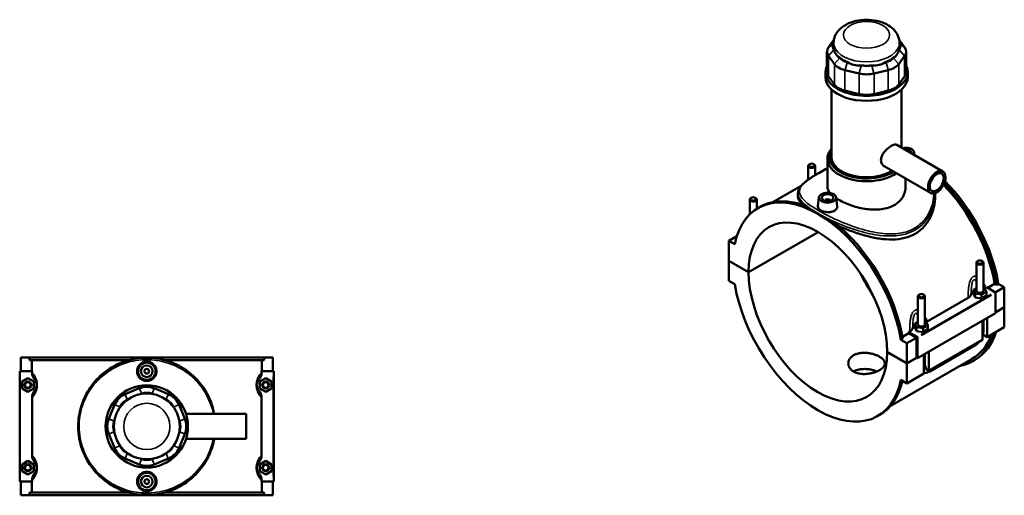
# Model space of a CAD drawing. Header units: inches. Extents: x 0.1 to 47.8, y -0.2 to 47.5.
# Tile 6 of 6: x 14.6 to 47.8, y 31.5 to 47.5. Entities that reach past the tile are written whole.
import ezdxf

# ---------------------------------------------------------------- set-up
doc = ezdxf.new("R2010")
doc.units = ezdxf.units.IN
doc.header["$MEASUREMENT"] = 0
doc.layers.add('Visible (ANSI)', color=7, linetype='Continuous', lineweight=50)
doc.layers.add('Visible Narrow (ANSI)', color=7, linetype='Continuous', lineweight=35)

msp = doc.modelspace()

# ---------------------------------------------------------------- linework, layer by layer
at = {"layer": 'Visible (ANSI)'}
for p, q in [((42.05, 46.869), (41.867, 46.614)), ((44.435, 46.614), (44.252, 46.869)), ((42.04, 46.63), (42.04, 46.759)), ((42.057, 46.519), (42.05, 46.528)), ((44.252, 46.528), (44.245, 46.519)), ((44.262, 46.63), (44.262, 46.759)), ((41.816, 46.468), (41.816, 45.776)), ((41.867, 46.322), (42.064, 46.048)), ((42.247, 46.254), (42.241, 46.263)), ((44.061, 46.263), (44.055, 46.254)), ((44.238, 46.048), (44.435, 46.322)), ((44.485, 46.468), (44.485, 45.776)), ((42.513, 46.106), (42.498, 46.11)), ((42.974, 45.996), (42.958, 46)), ((43.344, 46), (43.328, 45.996)), ((43.804, 46.11), (43.788, 46.106)), ((41.762, 45.605), (41.762, 45.776)), ((42.064, 45.356), (41.867, 45.63)), ((42.422, 45.842), (42.898, 45.729)), ((43.404, 45.729), (43.88, 45.842)), ((44.435, 45.63), (44.238, 45.356)), ((44.54, 45.605), (44.54, 45.776)), ((41.97, 42.907), (41.97, 45.183)), ((42.898, 45.036), (42.422, 45.15)), ((43.88, 45.15), (43.404, 45.036)), ((44.332, 43.225), (44.332, 45.183)), ((44.168, 43.32), (45.728, 42.421)), ((44.761, 43.064), (44.771, 42.973)), ((41.181, 42.614), (41.181, 42.145)), ((41.232, 42.672), (41.215, 42.662)), ((41.366, 42.672), (41.383, 42.662)), ((41.417, 42.614), (41.417, 42.3)), ((41.831, 41.914), (41.831, 42.853)), ((43.751, 42.597), (45.311, 41.698)), ((40.94, 41.934), (39.992, 41.387)), ((44.47, 41.914), (44.47, 42.182)), ((40.836, 41.682), (40.836, 41.583)), ((41.541, 41.55), (41.509, 41.25)), ((42.13, 41.55), (42.162, 41.251)), ((45.466, 41.682), (45.466, 41.583)), ((39.208, 40.976), (39.208, 41.478)), ((39.259, 41.536), (39.242, 41.526)), ((39.393, 41.536), (39.41, 41.526)), ((39.444, 41.163), (39.444, 41.478)), ((39.487, 41.188), (39.553, 41.226)), ((41.757, 41.435), (41.757, 41.443)), ((41.914, 41.435), (41.914, 41.443)), ((38.502, 40.087), (38.776, 40.245)), ((38.803, 40.325), (38.803, 40.324)), ((38.803, 40.322), (38.803, 40.325)), ((38.804, 40.325), (38.803, 40.325)), ((39.168, 39.029), (41.515, 40.38)), ((41.517, 40.378), (39.168, 39.025)), ((38.705, 39.97), (38.502, 40.087)), ((38.502, 40.087), (38.502, 39.413)), ((38.502, 39.413), (39.168, 39.029)), ((38.502, 39.409), (38.504, 39.411)), ((38.502, 39.409), (38.502, 38.735)), ((39.168, 39.025), (38.502, 39.409)), ((46.857, 38.398), (46.857, 39.346)), ((46.908, 39.403), (46.892, 39.393)), ((47.043, 39.403), (47.059, 39.393)), ((47.094, 38.398), (47.094, 39.346)), ((38.502, 38.735), (38.705, 38.618)), ((47.239, 38.496), (47.474, 38.631)), ((47.531, 38.598), (47.474, 38.631)), ((47.597, 38.636), (47.531, 38.598)), ((47.597, 38.636), (47.8, 38.519)), ((44.936, 38.267), (44.919, 38.257)), ((45.07, 38.267), (45.086, 38.257)), ((46.857, 38.49), (46.756, 38.432)), ((46.756, 38.432), (46.815, 38.305)), ((46.756, 38.303), (46.756, 38.432)), ((46.756, 38.303), (46.815, 38.176)), ((46.815, 38.305), (47.034, 38.271)), ((46.815, 38.176), (46.815, 38.305)), ((47.034, 38.271), (47.195, 38.364)), ((47.034, 38.142), (47.034, 38.271)), ((47.034, 38.142), (47.195, 38.235)), ((47.136, 38.49), (47.094, 38.497)), ((47.195, 38.364), (47.136, 38.49)), ((47.173, 38.498), (47.205, 38.516)), ((47.195, 38.235), (47.195, 38.364)), ((47.205, 38.516), (47.485, 38.354)), ((47.495, 38.344), (47.8, 38.519)), ((47.499, 38.33), (47.499, 37.64)), ((47.8, 38.519), (47.8, 37.845)), ((44.885, 38.209), (44.885, 37.262)), ((45.121, 38.209), (45.121, 37.262)), ((45.2, 37.361), (46.578, 38.155)), ((46.815, 38.176), (47.034, 38.142)), ((47.499, 37.64), (44.869, 36.125)), ((47.499, 37.672), (47.8, 37.845)), ((47.8, 37.842), (47.499, 37.668)), ((47.797, 37.843), (47.8, 37.842)), ((47.8, 37.842), (47.8, 37.167)), ((44.885, 37.354), (44.783, 37.295)), ((44.783, 37.295), (44.842, 37.169)), ((44.783, 37.167), (44.783, 37.295)), ((45.061, 37.135), (45.222, 37.228)), ((45.163, 37.354), (45.121, 37.361)), ((45.222, 37.228), (45.163, 37.354)), ((45.222, 37.099), (45.222, 37.228)), ((47.059, 36.741), (47.059, 37.386)), ((47.094, 37.046), (47.094, 37.406)), ((47.226, 37.482), (47.226, 36.837)), ((44.364, 36.841), (44.58, 36.965)), ((44.574, 37.001), (44.606, 37.019)), ((44.855, 36.839), (44.574, 37.001)), ((44.841, 36.815), (44.58, 36.965)), ((44.783, 37.167), (44.842, 37.04)), ((44.842, 37.04), (44.842, 37.169)), ((44.842, 37.169), (45.061, 37.135)), ((44.842, 37.04), (45.061, 37.006)), ((45.061, 37.006), (45.061, 37.135)), ((45.061, 37.006), (45.222, 37.099)), ((47.226, 36.837), (47.077, 36.923)), ((47.226, 36.837), (47.8, 37.167)), ((44.375, 36.781), (44.309, 36.743)), ((44.512, 36.626), (44.309, 36.743)), ((44.512, 36.626), (44.841, 36.815)), ((44.512, 35.951), (44.512, 36.626)), ((44.841, 36.141), (44.841, 36.815)), ((44.869, 36.125), (44.869, 36.815)), ((45.253, 35.701), (47.059, 36.741)), ((45.284, 35.678), (46.812, 36.558)), ((43.845, 36.335), (44.512, 35.951)), ((43.845, 36.332), (43.848, 36.334)), ((44.512, 35.948), (43.845, 36.332)), ((45.086, 35.605), (45.086, 36.25)), ((45.121, 36.27), (45.121, 35.91)), ((45.253, 36.346), (45.253, 35.701)), ((14.61, 36.148), (14.897, 36.148)), ((14.61, 35.683), (14.61, 36.148)), ((14.897, 36.148), (22.822, 36.148)), ((14.897, 36.055), (14.897, 36.148)), ((18.246, 36.055), (14.897, 36.055)), ((14.978, 36.055), (14.978, 35.683)), ((22.822, 36.055), (19.474, 36.055)), ((22.741, 35.683), (22.741, 36.055)), ((22.822, 36.148), (22.822, 36.055)), ((22.822, 36.148), (23.11, 36.148)), ((23.11, 35.683), (23.11, 36.148)), ((46.71, 36.097), (43.953, 34.509)), ((44.512, 35.951), (44.841, 36.141)), ((44.844, 36.139), (44.512, 35.948)), ((44.512, 35.274), (44.512, 35.948)), ((44.841, 36.141), (44.869, 36.125)), ((46.749, 36.028), (46.815, 36.066)), ((14.987, 35.683), (14.571, 35.683)), ((14.571, 35.683), (14.571, 31.963)), ((14.987, 35.683), (14.987, 35.639)), ((22.733, 35.639), (22.733, 35.683)), ((22.733, 35.683), (23.13, 35.683)), ((23.13, 35.683), (23.149, 35.683)), ((23.149, 31.963), (23.149, 35.683)), ((44.512, 35.274), (45.086, 35.605)), ((45.253, 35.701), (45.166, 35.751)), ((14.649, 35.332), (14.846, 35.446)), ((14.649, 35.105), (14.649, 35.332)), ((14.846, 35.446), (15.043, 35.332)), ((15.043, 35.332), (15.043, 35.105)), ((22.874, 35.446), (22.677, 35.332)), ((22.677, 35.332), (22.677, 35.105)), ((23.071, 35.332), (22.874, 35.446)), ((23.071, 35.105), (23.071, 35.332)), ((44.309, 35.391), (44.512, 35.274)), ((14.846, 34.991), (14.649, 35.105)), ((15.043, 35.105), (14.846, 34.991)), ((18.607, 35.107), (18.131, 34.91)), ((18.667, 34.918), (18.683, 34.924)), ((19.037, 34.924), (19.053, 34.918)), ((19.589, 34.91), (19.113, 35.107)), ((22.677, 35.105), (22.874, 34.991)), ((22.874, 34.991), (23.071, 35.105)), ((14.987, 34.798), (14.987, 32.849)), ((18.207, 34.727), (18.222, 34.733)), ((19.497, 34.733), (19.513, 34.727)), ((22.733, 32.849), (22.733, 34.798)), ((17.773, 34.552), (17.576, 34.076)), ((17.95, 34.461), (17.956, 34.476)), ((19.764, 34.476), (19.77, 34.461)), ((20.144, 34.076), (19.947, 34.552)), ((20.185, 34.241), (22.21, 34.241)), ((22.21, 33.406), (22.21, 34.241)), ((17.759, 34), (17.766, 34.016)), ((19.954, 34.016), (19.961, 34)), ((43.527, 34.173), (43.593, 34.21)), ((17.576, 33.57), (17.773, 33.094)), ((17.766, 33.63), (17.759, 33.646)), ((19.947, 33.094), (20.144, 33.57)), ((19.961, 33.646), (19.954, 33.63)), ((20.185, 33.406), (22.21, 33.406)), ((17.956, 33.17), (17.95, 33.186)), ((18.222, 32.913), (18.207, 32.92)), ((19.513, 32.92), (19.497, 32.913)), ((19.77, 33.186), (19.764, 33.17)), ((14.649, 32.542), (14.846, 32.656)), ((14.846, 32.656), (15.043, 32.542)), ((18.131, 32.736), (18.607, 32.539)), ((18.683, 32.722), (18.667, 32.729)), ((19.053, 32.729), (19.037, 32.722)), ((19.113, 32.539), (19.589, 32.736)), ((22.874, 32.656), (22.677, 32.542)), ((23.071, 32.542), (22.874, 32.656)), ((14.649, 32.315), (14.649, 32.542)), ((14.846, 32.201), (14.649, 32.315)), ((15.043, 32.315), (14.846, 32.201)), ((15.043, 32.542), (15.043, 32.315)), ((22.677, 32.542), (22.677, 32.315)), ((22.677, 32.315), (22.874, 32.201)), ((22.874, 32.201), (23.071, 32.315)), ((23.071, 32.315), (23.071, 32.542)), ((14.571, 31.963), (14.987, 31.963)), ((14.61, 31.498), (14.61, 31.963)), ((14.978, 31.963), (14.978, 31.591)), ((14.987, 32.008), (14.987, 31.963)), ((22.733, 31.963), (22.733, 32.008)), ((23.13, 31.963), (22.733, 31.963)), ((22.741, 31.591), (22.741, 31.963)), ((23.11, 31.498), (23.11, 31.963)), ((23.149, 31.963), (23.13, 31.963)), ((18.246, 31.591), (14.897, 31.591)), ((14.897, 31.498), (14.897, 31.591)), ((22.822, 31.591), (19.474, 31.591)), ((22.822, 31.591), (22.822, 31.498)), ((14.897, 31.498), (14.61, 31.498)), ((14.897, 31.498), (22.822, 31.498)), ((23.11, 31.498), (22.822, 31.498))]:
    msp.add_line(p, q, dxfattribs=at)
for centre, radius in [((18.86, 35.683), 0.295), ((18.86, 35.683), 0.197), ((18.86, 35.683), 0.0787), ((14.846, 35.218), 0.118), ((14.846, 35.218), 0.0945), ((22.874, 35.218), 0.118), ((22.874, 35.218), 0.0945), ((18.86, 33.823), 1.389), ((18.86, 33.823), 1.111), ((14.846, 32.428), 0.118), ((14.846, 32.428), 0.0945), ((18.86, 31.963), 0.295), ((22.874, 32.428), 0.118), ((22.874, 32.428), 0.0945), ((18.86, 31.963), 0.197), ((18.86, 31.963), 0.0787)]:
    msp.add_circle(centre, radius, dxfattribs=at)
for centre, radius, start, end in [((18.384, 34.299), 0.661, 112.5, 157.5), ((18.86, 34.496), 0.661, 67.5, 112.5), ((18.86, 34.496), 0.463, 67.5, 112.5), ((19.336, 34.299), 0.661, 22.5, 67.5), ((18.384, 34.299), 0.463, 112.5, 157.5), ((19.336, 34.299), 0.463, 22.5, 67.5), ((18.187, 33.823), 0.661, 157.5, 202.5), ((18.187, 33.823), 0.463, 157.5, 202.5), ((19.533, 33.823), 0.463, 337.5, 22.5), ((19.533, 33.823), 0.661, 337.5, 22.5), ((18.384, 33.347), 0.661, 202.5, 247.5), ((18.384, 33.347), 0.463, 202.5, 247.5), ((19.336, 33.347), 0.463, 292.5, 337.5), ((19.336, 33.347), 0.661, 292.5, 337.5), ((18.86, 33.15), 0.463, 247.5, 292.5), ((18.86, 33.15), 0.661, 247.5, 292.5)]:
    msp.add_arc(centre, radius, start, end, dxfattribs=at)
for centre, major_axis, ratio, start_param, end_param in [((42.478, 46.468), (-0.661, 0), 0.575862, 5.890486, 6.675884), ((42.478, 46.63), (-0.463, 0), 0.575862, 5.953903, 6.675884), ((43.151, 46.63), (-1.111, 0), 0.575862, 0, 0.17445), ((43.151, 46.63), (1.111, 0), 0.575862, 6.108736, 6.283185), ((43.824, 46.63), (0.463, 0), 0.575862, 5.890486, 6.612468), ((43.824, 46.468), (0.661, 0), 0.575862, 5.890486, 6.675884), ((43.151, 47.517), (-0.963, -1.22), 0.454202, 5.935586, 6.372085), ((43.151, 46.63), (1.111, 0), 0.575862, 3.752541, 4.101441), ((42.675, 46.356), (-0.463, 0), 0.575862, 0.392699, 1.178097), ((43.151, 46.63), (1.111, 0), 0.575862, 5.323337, 5.672237), ((43.627, 46.356), (0.463, 0), 0.575862, 5.105088, 5.890486), ((43.151, 47.517), (-0.963, 1.22), 0.454202, 3.052693, 3.489191), ((43.151, 45.776), (-1.389, 0), 0.575862, 6.002138, 9.705825), ((42.675, 46.194), (0.661, 0), 0.575862, 3.534292, 4.31969), ((43.151, 47.517), (-0.479, -1.485), 0.675468, 6.117426, 6.553925), ((43.151, 46.63), (1.111, 0), 0.575862, 4.537939, 4.886839), ((43.151, 46.243), (-0.463, 0), 0.575862, 1.178097, 1.963495), ((43.151, 47.517), (0.479, -1.485), 0.675468, 6.012446, 6.448945), ((43.627, 46.194), (0.661, 0), 0.575862, 5.105088, 5.890486), ((43.151, 45.605), (-1.389, 0), 0.575862, 0, 3.141593), ((42.478, 45.776), (-0.661, 0), 0.575862, 0, 0.392699), ((43.151, 46.08), (0.661, 0), 0.575862, 4.31969, 5.105088), ((43.824, 45.776), (0.661, 0), 0.575862, 5.890486, 6.283185), ((42.675, 45.501), (-0.661, 0), 0.575862, 0.392699, 1.178097), ((43.627, 45.501), (0.661, 0), 0.575862, 5.105088, 5.890486), ((43.151, 45.388), (-0.661, 0), 0.575862, 1.178097, 1.963495), ((44.466, 43.054), (0.295, 0), 0.575862, 5.899932, 8.237234), ((43.151, 42.853), (-1.32, 0), 0.575862, 5.820231, 8.722161), ((43.151, 42.907), (-1.253, 0), 0.575862, 5.940788, 8.673462), ((43.151, 42.907), (-1.181, 0), 0.575862, 0, 2.392378), ((44.466, 43.054), (0.197, 0), 0.575862, 6.125247, 8.01192), ((41.299, 42.614), (0.118, 0), 0.575862, 2.360047, 7.064731), ((44.729, 39.536), (-1.98, 3.439), 0.578093, 4.138795, 5.128489), ((44.729, 39.536), (2.02, -3.508), 0.578093, 0.993028, 1.986357), ((44.795, 39.574), (-2.02, 3.508), 0.578093, 4.13462, 5.142516), ((41.507, 37.68), (-2.02, 3.508), 0.578093, 4.13462, 6.864821), ((39.326, 41.478), (0.118, 0), 0.575862, 2.360047, 7.064731), ((41.573, 37.718), (-2.02, 3.508), 0.578093, 5.652039, 6.283185), ((41.836, 41.443), (-0.0787, 0), 0.575862, 2.972903, 6.451874), ((41.507, 37.68), (-1.65, 2.866), 0.578093, 3.92952, 7.069922), ((41.573, 37.718), (2.02, -3.508), 0.578093, 0.993028, 2.205811), ((46.975, 39.346), (-0.118, 0), 0.575862, 5.50164, 10.206324), ((41.507, 37.68), (1.65, -2.866), 0.578093, 3.92952, 7.069922), ((44.795, 39.574), (1.65, -2.866), 0.578093, 4.58842, 4.836358), ((41.507, 37.68), (2.02, -3.508), 0.578093, 4.13462, 6.864821), ((45.003, 38.209), (-0.118, 0), 0.575862, 5.50164, 10.206324), ((46.975, 38.269), (-0.295, 0), 0.575862, 5.550783, 6.193258), ((46.975, 38.398), (-0.118, 0), 0.575862, 0, 3.141593), ((47.485, 38.338), (-0.0098, 0.0171), 0.578093, 3.928925, 5.499721), ((45.003, 37.133), (-0.295, 0), 0.575862, 5.550783, 6.193258), ((45.003, 37.262), (-0.118, 0), 0.575862, 0, 3.141593), ((41.836, 37.87), (-1.98, 3.439), 0.578093, 4.138795, 4.148949), ((44.729, 39.536), (2.02, -3.508), 0.578093, 6.084831, 6.766019), ((44.729, 39.536), (1.98, -3.439), 0.578093, 0, 0.443171), ((44.795, 39.574), (2.02, -3.508), 0.578093, 0, 0.482834), ((44.855, 36.823), (0.0098, -0.0171), 0.578093, 0.787332, 2.358128), ((41.573, 37.718), (2.02, -3.508), 0.578093, 0, 0.558197)]:
    msp.add_ellipse(centre, major_axis=major_axis, ratio=ratio, start_param=start_param, end_param=end_param, dxfattribs=at)
for centre, major_axis, ratio in [((41.299, 42.634), (0.0945, 0), 0.575862), ((45.52, 42.06), (0.208, 0.362), 0.578093), ((45.52, 42.06), (0.167, 0.289), 0.578093), ((39.326, 41.498), (0.0945, 0), 0.575862), ((41.836, 41.539), (0.295, 0), 0.575862), ((41.836, 41.539), (0.197, 0), 0.575862), ((46.975, 39.365), (0.0945, 0), 0.575862), ((45.003, 38.229), (0.0945, 0), 0.575862)]:
    msp.add_ellipse(centre, major_axis=major_axis, ratio=ratio, dxfattribs=at)
for points, knots in [([(44.262, 46.759), (44.262, 46.833), (44.248, 46.907), (44.194, 47.048), (44.152, 47.113), (44.044, 47.242), (43.972, 47.3), (43.8, 47.406), (43.696, 47.449), (43.473, 47.512), (43.354, 47.531), (43.116, 47.543), (42.996, 47.536), (42.764, 47.498), (42.651, 47.466), (42.441, 47.374), (42.343, 47.313), (42.186, 47.166), (42.123, 47.082), (42.055, 46.913), (42.04, 46.836), (42.04, 46.759)], [0.785398, 0.785398, 0.785398, 0.785398, 1.002537, 1.002537, 1.240292, 1.240292, 1.537399, 1.537399, 1.898444, 1.898444, 2.270372, 2.270372, 2.636852, 2.636852, 3.005672, 3.005672, 3.377681, 3.377681, 3.700427, 3.700427, 3.926991, 3.926991, 3.926991, 3.926991]), ([(43.751, 42.597), (43.751, 42.597), (43.751, 42.597), (43.718, 42.616), (43.688, 42.645), (43.647, 42.718), (43.637, 42.761), (43.637, 42.847), (43.647, 42.896), (43.688, 42.991), (43.718, 43.038), (43.783, 43.121), (43.823, 43.162), (43.906, 43.233), (43.948, 43.263), (44.023, 43.306), (44.06, 43.321), (44.123, 43.334), (44.148, 43.331), (44.168, 43.32)], [2.416196, 2.416196, 2.416196, 2.416196, 2.418279, 2.418279, 2.821486, 2.821486, 3.224692, 3.224692, 3.627899, 3.627899, 4.031105, 4.031105, 4.434072, 4.434072, 4.837038, 4.837038, 5.240005, 5.240005, 5.640889, 5.640889, 5.640889, 5.640889]), ([(40.836, 41.682), (40.836, 41.725), (40.845, 41.767), (40.871, 41.83), (40.882, 41.852), (40.911, 41.897), (40.929, 41.92), (40.969, 41.967), (40.992, 41.991), (41.042, 42.037), (41.069, 42.06), (41.126, 42.105), (41.155, 42.127), (41.216, 42.17), (41.247, 42.191), (41.311, 42.234), (41.344, 42.255), (41.445, 42.317), (41.517, 42.359), (41.668, 42.444), (41.748, 42.487), (41.831, 42.53), (41.831, 42.53), (41.831, 42.53)], [31.832811, 31.832811, 31.832811, 31.832811, 32.634102, 32.634102, 33.0807, 33.0807, 33.569408, 33.569408, 34.072221, 34.072221, 34.554632, 34.554632, 35.006131, 35.006131, 35.430465, 35.430465, 35.834564, 35.834564, 36.616037, 36.616037, 37.380349, 37.380349, 37.381876, 37.381876, 37.381876, 37.381876]), ([(41.917, 41.702), (41.891, 41.736), (41.87, 41.769), (41.839, 41.84), (41.831, 41.878), (41.831, 41.914)], [6.45126, 6.45126, 6.45126, 6.45126, 6.996789, 6.996789, 7.632771, 7.632771, 7.632771, 7.632771]), ([(44.47, 41.914), (44.47, 41.856), (44.463, 41.795), (44.429, 41.675), (44.404, 41.616), (44.337, 41.506), (44.295, 41.454), (44.198, 41.362), (44.143, 41.321), (44.084, 41.287)], [17.810458, 17.810458, 17.810458, 17.810458, 18.446687, 18.446687, 19.082916, 19.082916, 19.719145, 19.719145, 20.355375, 20.355375, 20.355375, 20.355375]), ([(41.001, 41.29), (40.946, 41.343), (40.905, 41.393), (40.849, 41.491), (40.836, 41.538), (40.836, 41.583)], [11.440022, 11.440022, 11.440022, 11.440022, 12.5319, 12.5319, 13.668826, 13.668826, 13.668826, 13.668826]), ([(45.466, 41.583), (45.466, 41.463), (45.452, 41.338), (45.395, 41.092), (45.352, 40.971), (45.236, 40.745), (45.163, 40.64), (44.992, 40.458), (44.894, 40.381), (44.788, 40.32)], [31.911072, 31.911072, 31.911072, 31.911072, 33.054427, 33.054427, 34.197782, 34.197782, 35.341138, 35.341138, 36.484493, 36.484493, 36.484493, 36.484493]), ([(41.138, 41.239), (41.166, 41.218), (41.195, 41.197), (41.311, 41.116), (41.409, 41.055), (41.619, 40.933), (41.738, 40.87), (41.912, 40.784), (41.959, 40.762), (42.007, 40.739)], [7.567484, 7.567484, 7.567484, 7.567484, 7.973058, 7.973058, 9.108732, 9.108732, 10.244406, 10.244406, 10.64998, 10.64998, 10.64998, 10.64998]), ([(42.068, 41.1), (42.038, 41.083), (42.002, 41.069), (41.921, 41.052), (41.877, 41.049), (41.795, 41.052), (41.751, 41.058), (41.67, 41.079), (41.634, 41.094), (41.575, 41.128), (41.55, 41.148), (41.517, 41.193), (41.508, 41.216), (41.508, 41.242), (41.508, 41.246), (41.509, 41.25)], [0, 0, 0, 0, 0.313543, 0.313543, 0.627086, 0.627086, 0.940378, 0.940378, 1.25367, 1.25367, 1.566962, 1.566962, 1.880254, 1.880254, 1.930507, 1.930507, 1.930507, 1.930507]), ([(42.162, 41.251), (42.163, 41.247), (42.163, 41.243), (42.163, 41.214), (42.155, 41.187), (42.122, 41.138), (42.097, 41.117), (42.068, 41.1)], [4.3362362, 4.3362362, 4.3362362, 4.3362362, 4.3875943, 4.3875943, 4.7011371, 4.7011371, 5.0146799, 5.0146799, 5.0146799, 5.0146799]), ([(44.084, 41.287), (44.025, 41.253), (43.958, 41.223), (43.814, 41.177), (43.735, 41.159), (43.573, 41.138), (43.488, 41.133), (43.319, 41.136), (43.233, 41.143), (43.069, 41.165), (42.983, 41.181), (42.813, 41.221), (42.729, 41.246), (42.566, 41.301), (42.488, 41.332), (42.343, 41.396), (42.277, 41.43), (42.189, 41.481), (42.161, 41.498), (42.134, 41.516)], [0, 0, 0, 0, 0.636229, 0.636229, 1.272458, 1.272458, 1.908688, 1.908688, 2.544917, 2.544917, 3.180899, 3.180899, 3.81688, 3.81688, 4.452862, 4.452862, 5.088844, 5.088844, 5.400941, 5.400941, 5.400941, 5.400941]), ([(44.788, 40.32), (44.682, 40.259), (44.563, 40.211), (44.306, 40.147), (44.169, 40.131), (43.884, 40.126), (43.737, 40.137), (43.442, 40.18), (43.294, 40.212), (43.009, 40.287), (42.861, 40.332), (42.566, 40.436), (42.418, 40.493), (42.25, 40.565), (42.224, 40.575), (42.199, 40.586)], [0, 0, 0, 0, 1.143355, 1.143355, 2.28671, 2.28671, 3.430066, 3.430066, 4.573421, 4.573421, 5.710346, 5.710346, 6.847272, 6.847272, 7.050198, 7.050198, 7.050198, 7.050198]), ([(46.578, 38.155), (46.609, 38.173), (46.633, 38.193), (46.667, 38.237), (46.678, 38.261), (46.681, 38.284)], [-0.6413414, -0.6413414, -0.6413414, -0.6413414, -0.3137871, -0.3137871, 0, 0, 0, 0]), ([(44.606, 37.019), (44.636, 37.036), (44.66, 37.057), (44.695, 37.101), (44.705, 37.124), (44.709, 37.148)], [-0.6413414, -0.6413414, -0.6413414, -0.6413414, -0.3137871, -0.3137871, 0, 0, 0, 0]), ([(47.059, 36.866), (47.067, 36.888), (47.074, 36.91), (47.089, 36.97), (47.094, 37.008), (47.094, 37.046)], [4.2128519, 4.2128519, 4.2128519, 4.2128519, 4.3982297, 4.3982297, 4.712389, 4.712389, 4.712389, 4.712389]), ([(46.812, 36.558), (46.844, 36.577), (46.875, 36.6), (46.92, 36.643), (46.936, 36.66), (46.951, 36.678)], [3.1415927, 3.1415927, 3.1415927, 3.1415927, 3.4557519, 3.4557519, 3.6440853, 3.6440853, 3.6440853, 3.6440853]), ([(43.587, 35.72), (43.56, 35.704), (43.529, 35.688), (43.461, 35.66), (43.425, 35.647), (43.349, 35.624), (43.309, 35.615), (43.23, 35.6), (43.19, 35.595), (43.112, 35.589), (43.072, 35.588), (42.993, 35.591), (42.953, 35.595), (42.877, 35.609), (42.84, 35.618), (42.773, 35.642), (42.742, 35.656), (42.687, 35.688), (42.661, 35.706), (42.616, 35.748), (42.596, 35.77), (42.565, 35.819), (42.553, 35.844), (42.537, 35.896), (42.534, 35.922), (42.534, 35.972), (42.537, 35.999), (42.553, 36.05), (42.565, 36.076), (42.596, 36.124), (42.616, 36.147), (42.661, 36.188), (42.687, 36.207), (42.742, 36.238), (42.773, 36.252), (42.84, 36.276), (42.877, 36.286), (42.953, 36.299), (42.993, 36.303), (43.072, 36.307), (43.112, 36.306), (43.19, 36.3), (43.23, 36.294), (43.309, 36.28), (43.349, 36.27), (43.425, 36.248), (43.461, 36.235), (43.529, 36.206), (43.56, 36.191), (43.615, 36.159), (43.641, 36.142), (43.686, 36.105), (43.706, 36.086), (43.737, 36.047), (43.749, 36.026), (43.765, 35.986), (43.768, 35.966), (43.768, 35.928), (43.765, 35.908), (43.749, 35.868), (43.737, 35.848), (43.706, 35.808), (43.686, 35.789), (43.641, 35.753), (43.615, 35.735), (43.587, 35.72)], [0, 0, 0, 0, 0.296077, 0.296077, 0.592153, 0.592153, 0.88823, 0.88823, 1.184306, 1.184306, 1.48037, 1.48037, 1.776434, 1.776434, 2.072498, 2.072498, 2.368563, 2.368563, 2.664627, 2.664627, 2.960691, 2.960691, 3.256755, 3.256755, 3.552819, 3.552819, 3.848895, 3.848895, 4.144972, 4.144972, 4.441049, 4.441049, 4.737125, 4.737125, 5.033202, 5.033202, 5.329278, 5.329278, 5.625355, 5.625355, 5.921431, 5.921431, 6.217495, 6.217495, 6.51356, 6.51356, 6.809624, 6.809624, 7.105688, 7.105688, 7.401752, 7.401752, 7.697816, 7.697816, 7.99388, 7.99388, 8.289944, 8.289944, 8.58602, 8.58602, 8.882097, 8.882097, 9.178174, 9.178174, 9.47425, 9.47425, 9.47425, 9.47425]), ([(21.137, 34.241), (21.112, 34.376), (21.075, 34.508), (20.922, 34.917), (20.764, 35.172), (20.405, 35.563), (20.218, 35.713), (19.816, 35.943), (19.604, 36.027), (19.152, 36.132), (18.912, 36.15), (18.429, 36.111), (18.187, 36.052), (17.713, 35.853), (17.486, 35.705), (17.121, 35.368), (16.975, 35.187), (16.768, 34.831), (16.695, 34.664), (16.579, 34.276), (16.545, 34.051), (16.545, 33.685), (16.557, 33.546), (16.605, 33.284), (16.638, 33.162), (16.781, 32.761), (16.936, 32.503), (17.288, 32.107), (17.473, 31.954), (17.883, 31.711), (18.109, 31.62), (18.563, 31.517), (18.789, 31.499), (19.27, 31.53), (19.525, 31.591), (20.017, 31.799), (20.249, 31.952), (20.621, 32.302), (20.768, 32.491), (20.981, 32.876), (21.056, 33.064), (21.118, 33.31), (21.128, 33.358), (21.137, 33.406)], [-53.554445, -53.554445, -53.554445, -53.554445, -52.537502, -52.537502, -50.281164, -50.281164, -48.464911, -48.464911, -46.776476, -46.776476, -45.034963, -45.034963, -43.218478, -43.218478, -41.184488, -41.184488, -39.415239, -39.415239, -38.050925, -38.050925, -36.392984, -36.392984, -35.368913, -35.368913, -34.429387, -34.429387, -32.174202, -32.174202, -30.361692, -30.361692, -28.560181, -28.560181, -26.92028, -26.92028, -25.014372, -25.014372, -22.924773, -22.924773, -21.101938, -21.101938, -19.586846, -19.586846, -19.223667, -19.223667, -19.223667, -19.223667]), ([(18.532, 35.683), (18.532, 35.724), (18.54, 35.768), (18.574, 35.849), (18.599, 35.886), (18.657, 35.944), (18.694, 35.969), (18.775, 36.002), (18.819, 36.01), (18.901, 36.01), (18.945, 36.002), (19.026, 35.969), (19.062, 35.944), (19.121, 35.886), (19.146, 35.849), (19.18, 35.768), (19.188, 35.724), (19.188, 35.642), (19.18, 35.598), (19.146, 35.518), (19.121, 35.481), (19.062, 35.423), (19.026, 35.398), (18.945, 35.365), (18.901, 35.356), (18.819, 35.356), (18.775, 35.365), (18.694, 35.398), (18.657, 35.423), (18.599, 35.481), (18.574, 35.518), (18.54, 35.598), (18.532, 35.642), (18.532, 35.683)], [0, 0, 0, 0, 0.313543, 0.313543, 0.627086, 0.627086, 0.940378, 0.940378, 1.25367, 1.25367, 1.566962, 1.566962, 1.880254, 1.880254, 2.193797, 2.193797, 2.50734, 2.50734, 2.820883, 2.820883, 3.134426, 3.134426, 3.447718, 3.447718, 3.76101, 3.76101, 4.074302, 4.074302, 4.387594, 4.387594, 4.701137, 4.701137, 5.01468, 5.01468, 5.01468, 5.01468]), ([(45.121, 35.91), (45.121, 35.906), (45.121, 35.902), (45.121, 35.895), (45.122, 35.892), (45.123, 35.886), (45.123, 35.883), (45.124, 35.879), (45.125, 35.877), (45.126, 35.873), (45.126, 35.871), (45.127, 35.87)], [1.5707963, 1.5707963, 1.5707963, 1.5707963, 1.6466565, 1.6466565, 1.7225167, 1.7225167, 1.7983769, 1.7983769, 1.874237, 1.874237, 1.9500972, 1.9500972, 1.9500972, 1.9500972]), ([(14.987, 35.639), (14.987, 35.596), (14.995, 35.553), (15.025, 35.475), (15.046, 35.439), (15.073, 35.407)], [-0.6413414, -0.6413414, -0.6413414, -0.6413414, -0.3137871, -0.3137871, 0, 0, 0, 0]), ([(22.647, 35.407), (22.673, 35.439), (22.695, 35.475), (22.725, 35.554), (22.733, 35.596), (22.733, 35.639)], [-0.640442, -0.640442, -0.640442, -0.640442, -0.3255483, -0.3255483, 0, 0, 0, 0]), ([(43.501, 35.677), (43.499, 35.678), (43.497, 35.678), (43.461, 35.693), (43.425, 35.706), (43.349, 35.728), (43.309, 35.737), (43.23, 35.751), (43.19, 35.755), (43.112, 35.76), (43.072, 35.761), (42.992, 35.757), (42.953, 35.752), (42.877, 35.738), (42.84, 35.728), (42.773, 35.704), (42.742, 35.689), (42.714, 35.673), (42.713, 35.673), (42.713, 35.673)], [2.644872, 2.644872, 2.644872, 2.644872, 2.662549, 2.662549, 2.958385, 2.958385, 3.254221, 3.254221, 3.550057, 3.550057, 3.845899, 3.845899, 4.141741, 4.141741, 4.437583, 4.437583, 4.733425, 4.733425, 4.738081, 4.738081, 4.738081, 4.738081]), ([(45.086, 35.635), (45.096, 35.634), (45.105, 35.633), (45.147, 35.631), (45.178, 35.636), (45.234, 35.653), (45.26, 35.664), (45.284, 35.678)], [2.5722382, 2.5722382, 2.5722382, 2.5722382, 2.6487831, 2.6487831, 2.9067329, 2.9067329, 3.1415927, 3.1415927, 3.1415927, 3.1415927]), ([(45.127, 35.87), (45.137, 35.847), (45.146, 35.824), (45.157, 35.787), (45.162, 35.77), (45.165, 35.753), (45.165, 35.752), (45.166, 35.751)], [0.2316908, 0.2316908, 0.2316908, 0.2316908, 0.4109622, 0.4109622, 0.5379735, 0.5379735, 0.5459992, 0.5459992, 0.5459992, 0.5459992]), ([(15.073, 35.407), (15.077, 35.403), (15.081, 35.398), (15.091, 35.384), (15.097, 35.375), (15.108, 35.356), (15.112, 35.346), (15.12, 35.329), (15.123, 35.321), (15.129, 35.304), (15.132, 35.294), (15.136, 35.276), (15.137, 35.268), (15.14, 35.252), (15.14, 35.243), (15.141, 35.229), (15.141, 35.224), (15.141, 35.218), (15.141, 35.213), (15.141, 35.208), (15.14, 35.193), (15.14, 35.185), (15.137, 35.168), (15.136, 35.161), (15.132, 35.143), (15.129, 35.133), (15.123, 35.115), (15.12, 35.108), (15.112, 35.09), (15.108, 35.081), (15.097, 35.062), (15.091, 35.053), (15.081, 35.039), (15.077, 35.034), (15.073, 35.029)], [0.976344, 0.976344, 0.976344, 0.976344, 1.251919, 1.251919, 1.623189, 1.623189, 1.90878, 1.90878, 2.099394, 2.099394, 2.304165, 2.304165, 2.44508, 2.44508, 2.58862, 2.58862, 2.675177, 2.675177, 2.675177, 2.761735, 2.761735, 2.905274, 2.905274, 3.04619, 3.04619, 3.250961, 3.250961, 3.441574, 3.441574, 3.727166, 3.727166, 4.098436, 4.098436, 4.37401, 4.37401, 4.37401, 4.37401]), ([(22.647, 35.029), (22.643, 35.034), (22.639, 35.039), (22.629, 35.053), (22.623, 35.062), (22.612, 35.081), (22.607, 35.09), (22.6, 35.108), (22.597, 35.115), (22.591, 35.133), (22.588, 35.143), (22.584, 35.161), (22.582, 35.168), (22.58, 35.185), (22.579, 35.193), (22.579, 35.208), (22.578, 35.213), (22.578, 35.218), (22.578, 35.224), (22.579, 35.229), (22.579, 35.243), (22.58, 35.252), (22.582, 35.268), (22.584, 35.276), (22.588, 35.294), (22.591, 35.304), (22.597, 35.321), (22.6, 35.329), (22.607, 35.346), (22.612, 35.356), (22.623, 35.375), (22.629, 35.384), (22.639, 35.398), (22.643, 35.403), (22.647, 35.407)], [0.976344, 0.976344, 0.976344, 0.976344, 1.251919, 1.251919, 1.623189, 1.623189, 1.908781, 1.908781, 2.099394, 2.099394, 2.304165, 2.304165, 2.44508, 2.44508, 2.58862, 2.58862, 2.675177, 2.675177, 2.675177, 2.761735, 2.761735, 2.905274, 2.905274, 3.04619, 3.04619, 3.250961, 3.250961, 3.441574, 3.441574, 3.727166, 3.727166, 4.098435, 4.098435, 4.37401, 4.37401, 4.37401, 4.37401]), ([(15.073, 35.029), (15.046, 34.997), (15.025, 34.961), (14.995, 34.883), (14.987, 34.84), (14.987, 34.798)], [-0.640442, -0.640442, -0.640442, -0.640442, -0.3255483, -0.3255483, 0, 0, 0, 0]), ([(22.733, 34.798), (22.733, 34.841), (22.725, 34.883), (22.694, 34.962), (22.673, 34.997), (22.647, 35.029)], [-0.6413414, -0.6413414, -0.6413414, -0.6413414, -0.3137871, -0.3137871, 0, 0, 0, 0]), ([(14.987, 32.849), (14.987, 32.806), (14.995, 32.763), (15.025, 32.685), (15.046, 32.649), (15.073, 32.617)], [-0.6413414, -0.6413414, -0.6413414, -0.6413414, -0.3137871, -0.3137871, 0, 0, 0, 0]), ([(15.073, 32.617), (15.077, 32.613), (15.081, 32.608), (15.091, 32.594), (15.097, 32.585), (15.108, 32.566), (15.112, 32.556), (15.12, 32.539), (15.123, 32.531), (15.129, 32.514), (15.132, 32.504), (15.136, 32.486), (15.137, 32.478), (15.14, 32.462), (15.14, 32.453), (15.141, 32.439), (15.141, 32.434), (15.141, 32.428), (15.141, 32.423), (15.141, 32.418), (15.14, 32.403), (15.14, 32.395), (15.137, 32.378), (15.136, 32.371), (15.132, 32.353), (15.129, 32.343), (15.123, 32.325), (15.12, 32.318), (15.112, 32.3), (15.108, 32.291), (15.097, 32.272), (15.091, 32.263), (15.081, 32.249), (15.077, 32.244), (15.073, 32.239)], [0.976344, 0.976344, 0.976344, 0.976344, 1.251919, 1.251919, 1.623189, 1.623189, 1.908781, 1.908781, 2.099394, 2.099394, 2.304165, 2.304165, 2.44508, 2.44508, 2.58862, 2.58862, 2.675177, 2.675177, 2.675177, 2.761735, 2.761735, 2.905274, 2.905274, 3.04619, 3.04619, 3.250961, 3.250961, 3.441574, 3.441574, 3.727166, 3.727166, 4.098435, 4.098435, 4.37401, 4.37401, 4.37401, 4.37401]), ([(22.647, 32.239), (22.643, 32.244), (22.639, 32.249), (22.629, 32.263), (22.623, 32.272), (22.612, 32.291), (22.607, 32.3), (22.6, 32.318), (22.597, 32.325), (22.591, 32.343), (22.588, 32.353), (22.584, 32.371), (22.582, 32.378), (22.58, 32.395), (22.579, 32.403), (22.579, 32.418), (22.578, 32.423), (22.578, 32.428), (22.578, 32.434), (22.579, 32.439), (22.579, 32.453), (22.58, 32.462), (22.582, 32.478), (22.584, 32.486), (22.588, 32.504), (22.591, 32.514), (22.597, 32.531), (22.6, 32.539), (22.607, 32.556), (22.612, 32.566), (22.623, 32.585), (22.629, 32.594), (22.639, 32.608), (22.643, 32.613), (22.647, 32.617)], [0.975965, 0.975965, 0.975965, 0.975965, 1.251543, 1.251543, 1.622812, 1.622812, 1.908403, 1.908403, 2.099015, 2.099015, 2.303786, 2.303786, 2.444701, 2.444701, 2.58824, 2.58824, 2.674798, 2.674798, 2.674798, 2.761356, 2.761356, 2.904895, 2.904895, 3.04581, 3.04581, 3.250581, 3.250581, 3.441193, 3.441193, 3.726784, 3.726784, 4.098053, 4.098053, 4.373631, 4.373631, 4.373631, 4.373631]), ([(22.647, 32.617), (22.673, 32.649), (22.695, 32.685), (22.725, 32.764), (22.733, 32.806), (22.733, 32.849)], [-0.640442, -0.640442, -0.640442, -0.640442, -0.3255483, -0.3255483, 0, 0, 0, 0]), ([(15.073, 32.239), (15.046, 32.207), (15.025, 32.171), (14.995, 32.093), (14.987, 32.05), (14.987, 32.008)], [-0.640442, -0.640442, -0.640442, -0.640442, -0.3255483, -0.3255483, 0, 0, 0, 0]), ([(19.188, 31.963), (19.188, 31.922), (19.18, 31.878), (19.146, 31.798), (19.121, 31.761), (19.062, 31.703), (19.026, 31.678), (18.945, 31.645), (18.901, 31.636), (18.819, 31.636), (18.775, 31.645), (18.694, 31.678), (18.657, 31.703), (18.599, 31.761), (18.574, 31.798), (18.54, 31.878), (18.532, 31.922), (18.532, 32.004), (18.54, 32.048), (18.574, 32.129), (18.599, 32.166), (18.657, 32.224), (18.694, 32.249), (18.775, 32.282), (18.819, 32.29), (18.901, 32.29), (18.945, 32.282), (19.026, 32.249), (19.062, 32.224), (19.121, 32.166), (19.146, 32.129), (19.18, 32.048), (19.188, 32.004), (19.188, 31.963)], [0, 0, 0, 0, 0.313543, 0.313543, 0.627086, 0.627086, 0.940378, 0.940378, 1.25367, 1.25367, 1.566962, 1.566962, 1.880254, 1.880254, 2.193797, 2.193797, 2.50734, 2.50734, 2.820883, 2.820883, 3.134426, 3.134426, 3.447718, 3.447718, 3.76101, 3.76101, 4.074302, 4.074302, 4.387594, 4.387594, 4.701137, 4.701137, 5.01468, 5.01468, 5.01468, 5.01468]), ([(22.733, 32.008), (22.733, 32.051), (22.725, 32.093), (22.694, 32.172), (22.673, 32.207), (22.647, 32.239)], [-0.6413414, -0.6413414, -0.6413414, -0.6413414, -0.3137871, -0.3137871, 0, 0, 0, 0])]:
    msp.add_open_spline(points, degree=3, knots=knots, dxfattribs=at)
for points in [[(45.466, 41.693), (45.466, 41.69), (45.466, 41.686), (45.466, 41.682)], [(47.14, 38.481), (47.152, 38.486), (47.163, 38.492), (47.173, 38.498)], [(45.168, 37.345), (45.179, 37.35), (45.19, 37.356), (45.2, 37.361)]]:
    msp.add_open_spline(points, degree=3, dxfattribs=at)
at = {"layer": 'Visible Narrow (ANSI)'}
for p, q in [((42.031, 46.72), (41.875, 46.619)), ((44.271, 46.72), (44.426, 46.619)), ((41.867, 45.664), (41.867, 46.288)), ((42.041, 46.518), (41.876, 46.333)), ((42.238, 46.244), (42.073, 46.059)), ((44.064, 46.244), (44.229, 46.059)), ((44.261, 46.518), (44.426, 46.333)), ((44.435, 46.288), (44.435, 45.664)), ((42.064, 46.014), (42.064, 45.39)), ((42.494, 46.097), (42.426, 45.855)), ((42.97, 45.983), (42.902, 45.742)), ((43.332, 45.983), (43.4, 45.742)), ((43.808, 46.097), (43.876, 45.855)), ((44.238, 45.39), (44.238, 46.014)), ((42.422, 45.184), (42.422, 45.807)), ((42.898, 45.694), (42.898, 45.071)), ((43.404, 45.071), (43.404, 45.694)), ((43.88, 45.807), (43.88, 45.184)), ((47.354, 38.278), (44.986, 36.915)), ((45, 36.891), (47.368, 38.254)), ((23.13, 35.497), (23.13, 32.149)), ((18.135, 34.901), (18.203, 34.736)), ((18.679, 34.933), (18.611, 35.098)), ((19.041, 34.933), (19.109, 35.098)), ((19.517, 34.736), (19.585, 34.901)), ((17.947, 34.48), (17.782, 34.549)), ((19.773, 34.48), (19.938, 34.549)), ((17.75, 34.004), (17.585, 34.073)), ((19.97, 34.004), (20.135, 34.073)), ((17.75, 33.642), (17.585, 33.574)), ((19.97, 33.642), (20.135, 33.574)), ((17.947, 33.166), (17.782, 33.098)), ((18.203, 32.91), (18.135, 32.745)), ((19.517, 32.91), (19.585, 32.745)), ((19.773, 33.166), (19.938, 33.098)), ((18.679, 32.713), (18.611, 32.548)), ((19.041, 32.713), (19.109, 32.548))]:
    msp.add_line(p, q, dxfattribs=at)
msp.add_circle((18.86, 33.823), 0.78, dxfattribs=at)
msp.add_ellipse((43.151, 47.029), major_axis=(0.78, 0), ratio=0.575862, dxfattribs=at)
for centre, major_axis, ratio, start_param, end_param in [((43.151, 46.759), (-1.111, 0), 0.575862, 0.15708, 2.984513), ((44.741, 40.476), (-0.033, 0.0573), 0.578093, 3.978122, 4.863668), ((46.975, 37.046), (0.118, 0), 0.575862, 5.537057, 6.243915), ((46.753, 36.66), (0.059, -0.102), 0.578093, 0.039559, 0.751625), ((45.003, 35.91), (0.118, 0), 0.575862, 5.537057, 6.243915), ((45.225, 35.78), (0.059, -0.102), 0.578093, 0.039559, 0.751625)]:
    msp.add_ellipse(centre, major_axis=major_axis, ratio=ratio, start_param=start_param, end_param=end_param, dxfattribs=at)
for points, knots in [([(44.767, 40.506), (44.637, 40.431), (44.49, 40.379), (44.163, 40.315), (43.981, 40.308), (43.568, 40.337), (43.335, 40.381), (42.835, 40.515), (42.568, 40.611), (42.082, 40.814), (41.862, 40.919), (41.504, 41.115), (41.359, 41.204), (41.113, 41.382), (41.018, 41.47), (40.899, 41.633), (40.875, 41.71), (40.901, 41.879), (40.97, 41.972), (41.145, 42.117), (41.207, 42.162), (41.353, 42.259), (41.44, 42.313), (41.627, 42.421), (41.726, 42.475), (41.831, 42.529)], [18.194528, 18.194528, 18.194528, 18.194528, 19.586846, 19.586846, 21.101938, 21.101938, 22.924773, 22.924773, 25.014372, 25.014372, 26.92028, 26.92028, 28.560181, 28.560181, 30.361692, 30.361692, 32.174202, 32.174202, 34.429387, 34.429387, 35.368913, 35.368913, 36.392984, 36.392984, 37.366989, 37.366989, 37.366989, 37.366989]), ([(40.836, 41.682), (40.836, 41.617), (40.86, 41.552), (40.967, 41.397), (41.062, 41.307), (41.31, 41.125), (41.457, 41.034), (41.82, 40.837), (42.043, 40.731), (42.537, 40.529), (42.81, 40.435), (43.321, 40.305), (43.559, 40.263), (43.981, 40.24), (44.167, 40.249), (44.503, 40.317), (44.654, 40.372), (44.788, 40.449)], [-31.832811, -31.832811, -31.832811, -31.832811, -30.361692, -30.361692, -28.560181, -28.560181, -26.92028, -26.92028, -25.014372, -25.014372, -22.924773, -22.924773, -21.101938, -21.101938, -19.586846, -19.586846, -18.194528, -18.194528, -18.194528, -18.194528]), ([(45.418, 41.681), (45.418, 41.668), (45.417, 41.654), (45.407, 41.404), (45.342, 41.167), (45.149, 40.837), (45.055, 40.724), (44.889, 40.584), (44.83, 40.542), (44.767, 40.506)], [50.155847, 50.155847, 50.155847, 50.155847, 50.281164, 50.281164, 52.537502, 52.537502, 53.911787, 53.911787, 54.583584, 54.583584, 54.583584, 54.583584]), ([(44.788, 40.449), (44.853, 40.486), (44.913, 40.529), (45.085, 40.672), (45.182, 40.787), (45.382, 41.122), (45.451, 41.361), (45.465, 41.628), (45.466, 41.655), (45.466, 41.682)], [-54.583584, -54.583584, -54.583584, -54.583584, -53.911787, -53.911787, -52.537502, -52.537502, -50.281164, -50.281164, -50.027301, -50.027301, -50.027301, -50.027301]), ([(46.857, 38.887), (46.844, 38.89), (46.831, 38.891), (46.804, 38.891), (46.789, 38.888), (46.767, 38.881), (46.759, 38.877), (46.751, 38.872), (46.743, 38.868), (46.735, 38.862), (46.715, 38.846), (46.703, 38.833), (46.683, 38.805), (46.673, 38.79), (46.653, 38.75), (46.643, 38.725), (46.626, 38.674), (46.62, 38.648), (46.606, 38.583), (46.6, 38.544), (46.589, 38.452), (46.585, 38.401), (46.58, 38.291), (46.579, 38.234), (46.578, 38.17), (46.578, 38.162), (46.578, 38.155)], [-3.038079, -3.038079, -3.038079, -3.038079, -2.905274, -2.905274, -2.761735, -2.761735, -2.675177, -2.675177, -2.675177, -2.58862, -2.58862, -2.44508, -2.44508, -2.304165, -2.304165, -2.099394, -2.099394, -1.908781, -1.908781, -1.623189, -1.623189, -1.251919, -1.251919, -0.83598, -0.83598, -0.781638, -0.781638, -0.781638, -0.781638]), ([(46.681, 38.284), (46.682, 38.315), (46.683, 38.346), (46.685, 38.419), (46.688, 38.46), (46.693, 38.532), (46.697, 38.562), (46.704, 38.611), (46.707, 38.63), (46.715, 38.668), (46.72, 38.686), (46.73, 38.714), (46.734, 38.724), (46.744, 38.742), (46.75, 38.75), (46.759, 38.759), (46.763, 38.762), (46.767, 38.765), (46.77, 38.767), (46.774, 38.768), (46.785, 38.77), (46.792, 38.77), (46.805, 38.765), (46.811, 38.761), (46.827, 38.748), (46.836, 38.737), (46.849, 38.719), (46.853, 38.712), (46.857, 38.705)], [0.976344, 0.976344, 0.976344, 0.976344, 1.251919, 1.251919, 1.623189, 1.623189, 1.908781, 1.908781, 2.099394, 2.099394, 2.304165, 2.304165, 2.44508, 2.44508, 2.58862, 2.58862, 2.675177, 2.675177, 2.675177, 2.761735, 2.761735, 2.905274, 2.905274, 3.04619, 3.04619, 3.250961, 3.250961, 3.357597, 3.357597, 3.357597, 3.357597]), ([(47.173, 38.498), (47.171, 38.504), (47.168, 38.51), (47.147, 38.561), (47.126, 38.606), (47.1, 38.654), (47.097, 38.659), (47.094, 38.665)], [-4.5687165, -4.5687165, -4.5687165, -4.5687165, -4.5143746, -4.5143746, -4.0984353, -4.0984353, -4.0457288, -4.0457288, -4.0457288, -4.0457288]), ([(44.885, 37.751), (44.872, 37.754), (44.858, 37.755), (44.831, 37.755), (44.816, 37.752), (44.794, 37.745), (44.786, 37.741), (44.778, 37.736), (44.77, 37.732), (44.762, 37.726), (44.742, 37.71), (44.731, 37.697), (44.71, 37.669), (44.701, 37.654), (44.68, 37.614), (44.67, 37.589), (44.654, 37.538), (44.647, 37.512), (44.633, 37.447), (44.627, 37.408), (44.616, 37.316), (44.612, 37.265), (44.607, 37.155), (44.606, 37.098), (44.606, 37.034), (44.606, 37.026), (44.606, 37.019)], [-3.037699, -3.037699, -3.037699, -3.037699, -2.904895, -2.904895, -2.761356, -2.761356, -2.674798, -2.674798, -2.674798, -2.58824, -2.58824, -2.444701, -2.444701, -2.303786, -2.303786, -2.099015, -2.099015, -1.908403, -1.908403, -1.622812, -1.622812, -1.251543, -1.251543, -0.835598, -0.835598, -0.781259, -0.781259, -0.781259, -0.781259]), ([(44.709, 37.148), (44.709, 37.179), (44.71, 37.21), (44.713, 37.283), (44.715, 37.324), (44.721, 37.396), (44.724, 37.426), (44.731, 37.475), (44.734, 37.494), (44.742, 37.532), (44.747, 37.55), (44.757, 37.578), (44.762, 37.588), (44.771, 37.606), (44.777, 37.614), (44.786, 37.623), (44.79, 37.626), (44.794, 37.628), (44.798, 37.631), (44.802, 37.632), (44.812, 37.634), (44.819, 37.633), (44.832, 37.629), (44.838, 37.625), (44.854, 37.612), (44.863, 37.601), (44.876, 37.583), (44.88, 37.576), (44.885, 37.569)], [0.975965, 0.975965, 0.975965, 0.975965, 1.251543, 1.251543, 1.622812, 1.622812, 1.908403, 1.908403, 2.099015, 2.099015, 2.303786, 2.303786, 2.444701, 2.444701, 2.58824, 2.58824, 2.674798, 2.674798, 2.674798, 2.761356, 2.761356, 2.904895, 2.904895, 3.04581, 3.04581, 3.250581, 3.250581, 3.357218, 3.357218, 3.357218, 3.357218]), ([(45.2, 37.361), (45.198, 37.368), (45.196, 37.374), (45.175, 37.425), (45.154, 37.47), (45.127, 37.518), (45.124, 37.523), (45.121, 37.528)], [-4.5683372, -4.5683372, -4.5683372, -4.5683372, -4.5139982, -4.5139982, -4.0980527, -4.0980527, -4.0453495, -4.0453495, -4.0453495, -4.0453495]), ([(21.106, 33.406), (21.097, 33.363), (21.088, 33.32), (21.028, 33.086), (20.954, 32.903), (20.744, 32.529), (20.599, 32.346), (20.232, 32.005), (20.002, 31.857), (19.517, 31.655), (19.265, 31.596), (18.79, 31.565), (18.567, 31.583), (18.119, 31.683), (17.896, 31.771), (17.49, 32.008), (17.309, 32.156), (16.96, 32.541), (16.808, 32.791), (16.666, 33.181), (16.634, 33.3), (16.587, 33.554), (16.574, 33.689), (16.575, 34.044), (16.608, 34.263), (16.723, 34.64), (16.795, 34.802), (16.999, 35.148), (17.143, 35.324), (17.503, 35.651), (17.728, 35.795), (18.196, 35.988), (18.435, 36.046), (18.911, 36.083), (19.148, 36.066), (19.594, 35.964), (19.804, 35.883), (20.201, 35.659), (20.386, 35.513), (20.74, 35.133), (20.896, 34.885), (21.046, 34.492), (21.081, 34.368), (21.106, 34.241)], [19.25443, 19.25443, 19.25443, 19.25443, 19.586846, 19.586846, 21.101938, 21.101938, 22.924773, 22.924773, 25.014372, 25.014372, 26.92028, 26.92028, 28.560181, 28.560181, 30.361692, 30.361692, 32.174202, 32.174202, 34.429387, 34.429387, 35.368913, 35.368913, 36.392984, 36.392984, 38.050925, 38.050925, 39.415239, 39.415239, 41.184488, 41.184488, 43.218478, 43.218478, 45.034963, 45.034963, 46.776476, 46.776476, 48.464911, 48.464911, 50.281164, 50.281164, 52.537502, 52.537502, 53.523682, 53.523682, 53.523682, 53.523682]), ([(14.987, 34.798), (14.989, 34.799), (14.99, 34.801), (15.005, 34.816), (15.019, 34.832), (15.047, 34.867), (15.061, 34.887), (15.086, 34.927), (15.097, 34.947), (15.115, 34.984), (15.122, 35), (15.135, 35.037), (15.142, 35.058), (15.151, 35.096), (15.155, 35.113), (15.16, 35.147), (15.162, 35.166), (15.164, 35.196), (15.164, 35.207), (15.164, 35.218), (15.164, 35.23), (15.164, 35.241), (15.162, 35.271), (15.16, 35.289), (15.155, 35.324), (15.151, 35.34), (15.142, 35.379), (15.135, 35.399), (15.122, 35.436), (15.115, 35.452), (15.097, 35.49), (15.086, 35.51), (15.061, 35.55), (15.047, 35.569), (15.019, 35.605), (15.005, 35.62), (14.99, 35.635), (14.989, 35.637), (14.987, 35.639)], [-4.568716, -4.568716, -4.568716, -4.568716, -4.514374, -4.514374, -4.098436, -4.098436, -3.727166, -3.727166, -3.441574, -3.441574, -3.250961, -3.250961, -3.04619, -3.04619, -2.905274, -2.905274, -2.761735, -2.761735, -2.675177, -2.675177, -2.675177, -2.58862, -2.58862, -2.44508, -2.44508, -2.304165, -2.304165, -2.099394, -2.099394, -1.90878, -1.90878, -1.623189, -1.623189, -1.251919, -1.251919, -0.83598, -0.83598, -0.781638, -0.781638, -0.781638, -0.781638]), ([(22.733, 35.639), (22.731, 35.637), (22.729, 35.635), (22.715, 35.62), (22.701, 35.605), (22.673, 35.569), (22.659, 35.55), (22.634, 35.51), (22.623, 35.49), (22.605, 35.452), (22.598, 35.436), (22.584, 35.399), (22.578, 35.379), (22.569, 35.34), (22.565, 35.324), (22.56, 35.289), (22.558, 35.271), (22.556, 35.241), (22.556, 35.23), (22.556, 35.218), (22.556, 35.207), (22.556, 35.196), (22.558, 35.166), (22.56, 35.147), (22.565, 35.113), (22.569, 35.096), (22.578, 35.058), (22.584, 35.037), (22.598, 35), (22.605, 34.984), (22.623, 34.947), (22.634, 34.927), (22.659, 34.887), (22.673, 34.867), (22.701, 34.832), (22.715, 34.816), (22.729, 34.801), (22.731, 34.799), (22.733, 34.798)], [-4.568716, -4.568716, -4.568716, -4.568716, -4.514375, -4.514375, -4.098435, -4.098435, -3.727166, -3.727166, -3.441574, -3.441574, -3.250961, -3.250961, -3.04619, -3.04619, -2.905274, -2.905274, -2.761735, -2.761735, -2.675177, -2.675177, -2.675177, -2.58862, -2.58862, -2.44508, -2.44508, -2.304165, -2.304165, -2.099394, -2.099394, -1.908781, -1.908781, -1.623189, -1.623189, -1.251919, -1.251919, -0.83598, -0.83598, -0.781638, -0.781638, -0.781638, -0.781638]), ([(14.987, 32.008), (14.989, 32.009), (14.99, 32.011), (15.005, 32.026), (15.019, 32.042), (15.047, 32.077), (15.061, 32.097), (15.086, 32.137), (15.097, 32.157), (15.115, 32.194), (15.122, 32.21), (15.135, 32.247), (15.142, 32.268), (15.151, 32.306), (15.155, 32.323), (15.16, 32.357), (15.162, 32.376), (15.164, 32.406), (15.164, 32.417), (15.164, 32.428), (15.164, 32.44), (15.164, 32.451), (15.162, 32.481), (15.16, 32.499), (15.155, 32.534), (15.151, 32.55), (15.142, 32.589), (15.135, 32.609), (15.122, 32.646), (15.115, 32.662), (15.097, 32.7), (15.086, 32.72), (15.061, 32.76), (15.047, 32.779), (15.019, 32.815), (15.005, 32.83), (14.99, 32.845), (14.989, 32.847), (14.987, 32.849)], [-4.568716, -4.568716, -4.568716, -4.568716, -4.514374, -4.514374, -4.098435, -4.098435, -3.727166, -3.727166, -3.441574, -3.441574, -3.250961, -3.250961, -3.04619, -3.04619, -2.905274, -2.905274, -2.761735, -2.761735, -2.675177, -2.675177, -2.675177, -2.58862, -2.58862, -2.44508, -2.44508, -2.304165, -2.304165, -2.099394, -2.099394, -1.908781, -1.908781, -1.623189, -1.623189, -1.251919, -1.251919, -0.83598, -0.83598, -0.781638, -0.781638, -0.781638, -0.781638]), ([(22.733, 32.849), (22.731, 32.847), (22.729, 32.845), (22.715, 32.83), (22.701, 32.815), (22.673, 32.779), (22.659, 32.76), (22.634, 32.72), (22.623, 32.7), (22.605, 32.662), (22.598, 32.646), (22.584, 32.609), (22.578, 32.589), (22.569, 32.55), (22.565, 32.534), (22.56, 32.499), (22.558, 32.481), (22.556, 32.451), (22.556, 32.44), (22.556, 32.428), (22.556, 32.417), (22.556, 32.406), (22.558, 32.376), (22.56, 32.357), (22.565, 32.323), (22.569, 32.306), (22.578, 32.268), (22.584, 32.247), (22.598, 32.21), (22.605, 32.194), (22.623, 32.157), (22.634, 32.137), (22.659, 32.097), (22.673, 32.077), (22.701, 32.042), (22.715, 32.026), (22.729, 32.011), (22.731, 32.009), (22.733, 32.008)], [-4.568337, -4.568337, -4.568337, -4.568337, -4.513998, -4.513998, -4.098053, -4.098053, -3.726784, -3.726784, -3.441193, -3.441193, -3.250581, -3.250581, -3.04581, -3.04581, -2.904895, -2.904895, -2.761356, -2.761356, -2.674798, -2.674798, -2.674798, -2.58824, -2.58824, -2.444701, -2.444701, -2.303786, -2.303786, -2.099015, -2.099015, -1.908403, -1.908403, -1.622812, -1.622812, -1.251543, -1.251543, -0.835598, -0.835598, -0.781259, -0.781259, -0.781259, -0.781259])]:
    msp.add_open_spline(points, degree=3, knots=knots, dxfattribs=at)

doc.saveas('drawing.dxf')
